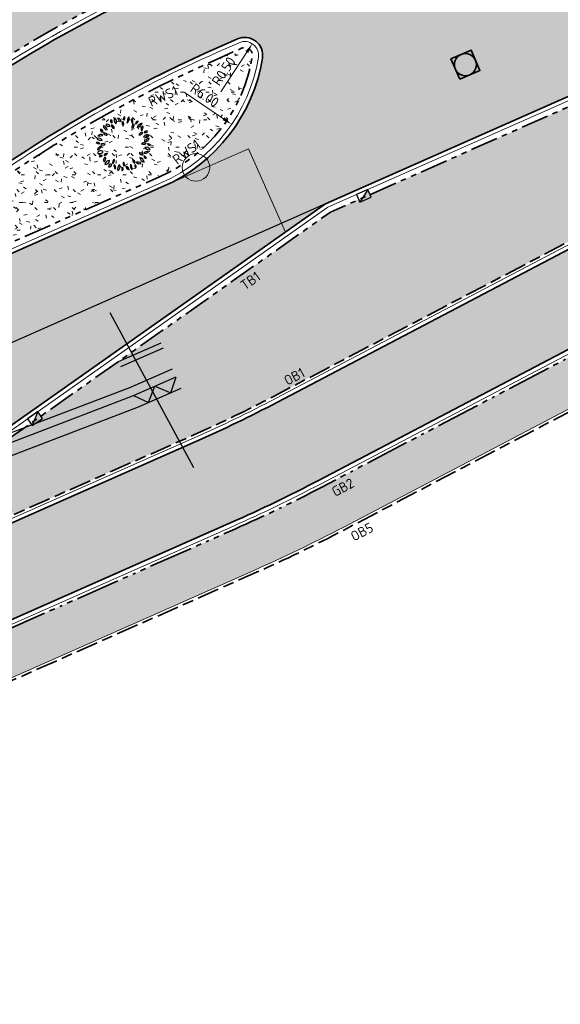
# Model space of a CAD drawing. Header units: metres. Extents: x 196651 to 397723, y 354703 to 710691.
# Tile 115 of 256: x 197791 to 197811, y 356087 to 356123. Entities that reach past the tile are written whole.
import ezdxf
from ezdxf.enums import TextEntityAlignment as Align

# ---------------------------------------------------------------- set-up
doc = ezdxf.new("R2010")
doc.units = ezdxf.units.M
doc.header["$MEASUREMENT"] = 0
for name, pattern in [('VH-OPSLUITBAND_100X200', [16, 8, -2, 4, -2]), ('VH-RIJWIELPADBAND_410X225', [28, 16, -2, 2, -2, 0, -2, 2, -2]), ('VH-RWSBAND_110X220', [24, 10, -2, 2, -2, 2, -2, 2, -2]), ('VH-TROTTOIRBAND_180-200', [20, 10, -2, 2, -2, 2, -2])]:
    doc.linetypes.add(name, pattern=pattern)
doc.layers.add('$0$X-XX-HULPLIJNEN', color=4, linetype='Continuous', lineweight=18, plot=False)
doc.layers.add('X-XX-AL-HULPLIJNEN', color=4, linetype='Continuous', lineweight=25, plot=False)
doc.layers.add('N-WE-GR-BOOM', color=96, linetype='Continuous')
doc.layers.add('N-WE-RI-HWA_KOLK_TROTTOIR-S', color=150, linetype='Continuous')
for name, color, linetype, lineweight in [('N-WE-GR-GRAS_BERM-A', 86, 'Continuous', 5), ('N-WE-RI-PUT_OPHOOGTEBRENGEN-G', 7, 'Continuous', 35), ('N-WE-VH-GOOT_TEGEL-G', 170, 'Continuous', 35), ('N-WE-VH-KANTOPSLUITING_OPSLUITBAND_100X200-G', 5, 'VH-OPSLUITBAND_100X200', 35), ('N-WE-VH-KANTOPSLUITING_RIJWIELPADBAND_410X250-G', 5, 'VH-RIJWIELPADBAND_410X225', 35), ('N-WE-VH-KANTOPSLUITING_TEKST-T', 7, 'VH-OPSLUITBAND_100X200', 35), ('N-WE-VH-KANTOPSLUITING_TROTTOIRBAND_180 200-G', 6, 'VH-TROTTOIRBAND_180-200', 35), ('N-WE-VH-KANTOPSLUITING_TROTTOIRBAND_RWS_110 220-G', 6, 'VH-RWSBAND_110X220', 35), ('N-WE-VH-KANTVERHARDING-G', 1, 'Continuous', 5), ('N-WE-VH-VERHARDING_ASFALT_DEKLAAG-G_ZWART', 252, 'Continuous', 5), ('N-WE-VH-VERHARDING_BETON-A-200', 253, 'Continuous', 5), ('N-WE-VH-VERHARDING_TEGEL-500X500X60-A', 252, 'Continuous', 5), ('N-WE-VH-VERHARDING_TEGEL-A', 252, 'Continuous', 5), ('X-XX-AL-AANPIJLING-M', 7, 'Continuous', 18)]:
    doc.layers.add(name, color=color, linetype=linetype, lineweight=lineweight)
doc.layers.add('N-WE-VH-VERHARDING_ASFALT_DEKLAAG-G_ROOD', color=7, linetype='Continuous', lineweight=5, true_color=0xbf4040)
doc.styles.add('ATT', font='romans.shx')
doc.styles.add('NLCS-ISO', font='NLCS-ISO.ttf')
doc.styles.add('NLCS-ISO-M200-T18', font='NLCS-ISO.ttf')
doc.dimstyles.new('NLCS-M200-T18-PIJL', dxfattribs={"dimscale": 0.2, "dimtxt": 1.799999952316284, "dimasz": 1.8, "dimexe": 2, "dimexo": 2, "dimgap": 0.7, "dimtad": 1, "dimzin": 0, "dimdsep": 46, "dimtxsty": 'NLCS-ISO-M200-T18', "dimcen": 0, "dimdle": 2, "dimse1": 1, "dimse2": 1, "dimclrd": 256, "dimclre": 256, "dimclrt": 256, "dimadec": 1, "dimazin": 0, "dimtfac": 1, "dimtofl": 0, "dimtmove": 1, "dimatfit": 0, "dimfxl": 2, "dimfxlon": 1, "dimtfillclr": 254, "dimtolj": 1, "dimtzin": 0, "dimlwd": 18, "dimlwe": 18, "dimarcsym": 0})
pattern_1 = [(0, (0, 0), (1, 1), [0.12, -0.8]), (45, (0.4, 0.2), (-0.1131370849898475, 1.866761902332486), [0.12, -0.8]), (29.99999999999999, (0.08, 0.12), (0.2274613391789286, 1.286025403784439), [0.12, -0.8]), (15, (0.32, 0.48), (0.3856270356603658, 0.7244941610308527), [0.12, -0.8]), (135, (0.16, 2), (-0.02828427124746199, -0.6505382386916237), [0.12, -0.8]), (150, (1.2, 0.4), (0.2156921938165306, -0.5864101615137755), [0.12, -0.8]), (165, (0.24, 0.04), (0.1434520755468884, -0.7010146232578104), [0.12, -0.8]), (85, (0.4, 0.4), (-0.872677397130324, 1.040016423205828), [0.12, -0.8]), (99.99999999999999, (0, 0), (-1.112117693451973, 0.7787131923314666), [0.12, -0.7999999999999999])]

# ---------------------------------------------------------------- blocks, each defined once
blk = doc.blocks.new('*D1755')
at = {"layer": 'Defpoints', "color": 0, "ltscale": 0.2, "transparency": 16777216}
for p in [(197794.1018653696, 356122.2113215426), (197799.0605244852, 356118.8332007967)]:
    blk.add_point(p, dxfattribs=at)
at = {"layer": 'X-XX-AL-AANPIJLING-M', "linetype": 'Continuous', "lineweight": 18, "ltscale": 0.2, "transparency": 16777216}
blk.add_line((197797.341522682, 356120.0042826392), (197798.7630049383, 356119.0358880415), dxfattribs=at)
at = {"layer": 'X-XX-AL-AANPIJLING-M', "ltscale": 0.2, "transparency": 16777216}
blk.add_solid([(197798.7967861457, 356119.0854746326), (197798.7292237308, 356118.9863014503), (197799.0605244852, 356118.8332007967)], dxfattribs=at)
at = {"layer": 'X-XX-AL-AANPIJLING-M', "ltscale": 0.2, "transparency": 16777216, "insert": (197798.0836704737, 356119.8858907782), "char_height": 0.3599999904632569, "attachment_point": 5, "rotation": 325.73508213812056, "style": 'NLCS-ISO-M200-T18'}
blk.add_mtext('\\A1;R6.00', dxfattribs=at)
blk = doc.blocks.new('TEKST TB')
at = {"style": 'NLCS-ISO'}
blk.add_attdef('TEKST_TROTTOIRBANDEN', text='', height=0.36, rotation=0.340705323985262, dxfattribs=at).set_placement((0, 0), align=Align.BOTTOM_CENTER)
blk = doc.blocks.new('N-SRI-HWA-KOLK_TROTTOIR-SO')
blk.add_hatch(color=256).paths.add_polyline_path([(1.125000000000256, 0.7499999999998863), (-1.124999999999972, 0.7499999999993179), (-1.124999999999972, -0.7499999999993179)])
blk.add_line((-1.124999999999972, -0.7499999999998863), (1.124999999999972, 0.7499999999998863))
at = {"flags": 128}
blk.add_lwpolyline([(-1.124999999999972, -0.7499999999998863), (1.124999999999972, -0.7499999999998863), (1.124999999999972, 0.7499999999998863), (-1.124999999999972, 0.7499999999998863)], close=True, dxfattribs=at)
blk = doc.blocks.new('OP HOOGTE BRENGEN PUT')
at = {"layer": 'N-WE-RI-PUT_OPHOOGTEBRENGEN-G', "flags": 128}
blk.add_lwpolyline([(-0.4000000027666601, -0.3999999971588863), (-0.4000000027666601, 0.400000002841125), (0.3999999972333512, 0.400000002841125), (0.3999999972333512, -0.3999999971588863)], close=True, dxfattribs=at)
at = {"layer": 'N-WE-RI-PUT_OPHOOGTEBRENGEN-G'}
blk.add_circle((0, 0), 0.4, dxfattribs=at)
blk = doc.blocks.new('12PPLT06')
at = {"color": 0, "linetype": 'ByBlock'}
for centre, radius, start, end in [((-0.2982741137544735, 0.2994408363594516), 0.05821033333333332, 25.453651, 116.685197), ((-0.1922265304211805, 0.4144898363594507), 0.04510308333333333, 146.815069, 244.019343), ((-0.2497319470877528, 0.3986316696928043), 0.04510308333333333, 326.815069, 64.019343), ((-0.0861073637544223, 0.4282650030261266), 0.08348141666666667, 149.473723, 231.758585), ((-0.209690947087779, 0.4051008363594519), 0.08348141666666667, 329.473723, 51.758585), ((-0.02870544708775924, 0.4858358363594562), 0.08172058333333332, 192.305955, 259.684897), ((-0.1231813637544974, 0.388018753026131), 0.08172058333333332, 12.305955, 79.68489699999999), ((0.04061563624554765, 0.3678615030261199), 0.06638033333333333, 145.524785, 220.832734), ((-0.06433119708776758, 0.3620330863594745), 0.06638033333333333, 325.524785, 40.83273399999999), ((0.05000580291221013, 0.4504235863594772), 0.05243733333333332, 125.409332, 202.710088), ((-0.02874894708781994, 0.4729173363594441), 0.05243733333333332, 305.409332, 22.710088), ((0.1770898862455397, 0.4065607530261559), 0.1137750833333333, 133.811686, 194.307734), ((-0.01192153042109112, 0.4605457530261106), 0.1137750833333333, 313.811686, 14.307734), ((0.2574144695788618, 0.4291249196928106), 0.1143496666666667, 163.464229, 212.790564), ((0.2042821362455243, 0.3047935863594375), 0.05733175, 103.891386, 198.903947), ((0.05166538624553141, 0.3997421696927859), 0.1143496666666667, 343.464229, 32.790564), ((0.1362783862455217, 0.3418740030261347), 0.05733175, 283.891386, 18.903947), ((0.1966333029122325, 0.4278707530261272), 0.0671975, 284.100357, 348.465016), ((0.2788443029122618, 0.3492606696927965), 0.0671975, 104.100357, 168.465016), ((0.3554936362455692, 0.2580414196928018), 0.1178019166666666, 100.300505, 160.447649), ((0.2234203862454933, 0.4133692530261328), 0.1178019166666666, 280.300505, 340.447649), ((-0.3812560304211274, 0.2554981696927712), 0.03687258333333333, 163.493346, 274.469734), ((-0.4137354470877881, 0.2292142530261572), 0.03687258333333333, 343.493346, 94.469734), ((-0.3790860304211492, 0.2477432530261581), 0.081791, 3.318929, 83.19036499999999), ((-0.2877341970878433, 0.3336924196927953), 0.081791, 183.318929, 263.190365), ((-0.3534903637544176, 0.1337669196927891), 0.06314383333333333, 22.572306, 98.33354299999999), ((-0.3043353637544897, 0.2204817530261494), 0.06314383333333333, 202.572306, 278.3335430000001), ((-0.2718556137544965, 0.3764686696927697), 0.05821033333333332, 205.453651, 296.6851970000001), ((-0.1618326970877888, 0.3338885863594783), 0.05570899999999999, 168.806602, 257.639098), ((-0.2284075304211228, 0.2902852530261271), 0.05570899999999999, 348.806602, 77.639098), ((0.3410773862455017, 0.143559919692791), 0.06633966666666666, 86.02821899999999, 161.369762), ((0.2828089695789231, 0.230933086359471), 0.06633966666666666, 266.028219, 341.369762), ((0.3801633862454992, 0.2704886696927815), 0.06404974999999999, 122.581735, 207.179988), ((0.2886953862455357, 0.2952014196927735), 0.06404974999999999, 302.581735, 27.17998800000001), ((0.4133008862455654, 0.1913606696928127), 0.04460749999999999, 59.98145400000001, 155.66759), ((0.3949721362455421, 0.248364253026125), 0.04460749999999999, 239.981454, 335.66759), ((-0.4752231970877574, -0.03667174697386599), 0.06300191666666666, 44.25764999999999, 108.592661), ((-0.450188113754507, 0.06701016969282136), 0.06300191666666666, 224.25765, 288.592661), ((-0.4559597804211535, 0.02465575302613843), 0.07996766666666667, 30.948236, 110.578394), ((-0.415484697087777, 0.1406452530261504), 0.07996766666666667, 210.948236, 290.578394), ((-0.4032495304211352, 0.08753425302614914), 0.08471958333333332, 69.720138, 135.64891), ((-0.4344656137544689, 0.226225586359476), 0.08471958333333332, 249.720138, 315.64891), ((-0.3678316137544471, -0.06481383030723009), 0.06992266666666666, 60.509485, 129.29199), ((0.3660280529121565, -0.0461168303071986), 0.06502333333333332, 58.874764, 131.213524), ((0.3567975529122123, 0.05846016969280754), 0.06502333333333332, 238.874764, 311.213524), ((0.3983755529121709, 0.2140967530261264), 0.09187275, 244.7352629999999, 320.578115), ((0.4301350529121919, 0.07267058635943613), 0.09187275, 64.735263, 140.578115), ((0.4628914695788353, 0.03809850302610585), 0.06592175, 90.25287399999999, 173.522083), ((0.3970997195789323, 0.1114569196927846), 0.06592175, 270.252874, 353.5220830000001), ((-0.3856936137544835, -0.1306236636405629), 0.09234183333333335, 100.876159, 165.447913), ((-0.4924966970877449, -0.01673874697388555), 0.09234183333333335, 280.876159, 345.447913), ((-0.411169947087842, -0.1962779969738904), 0.07279833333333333, 54.97446299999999, 151.379225), ((-0.4332910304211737, -0.1017925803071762), 0.07279833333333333, 234.974463, 331.379225), ((-0.3776902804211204, 0.05016466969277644), 0.06992266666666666, 240.509485, 309.29199), ((-0.2960180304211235, -0.2328259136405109), 0.06249758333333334, 87.172434, 157.236469), ((-0.3505646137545, -0.1462222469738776), 0.06249758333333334, 267.172434, 337.236469), ((0.2959620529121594, -0.2261938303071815), 0.06442966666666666, 28.807165, 103.91988), ((0.336918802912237, -0.1326099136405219), 0.06442966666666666, 208.807165, 283.91988), ((0.4250529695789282, -0.2125242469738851), 0.07530733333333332, 71.371166, 141.75354), ((0.3899658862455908, -0.09454383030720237), 0.07530733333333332, 251.371166, 321.75354), ((0.4073073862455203, -0.1426145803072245), 0.08137058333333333, 29.195197, 106.718901), ((0.454932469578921, -0.02499216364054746), 0.08137058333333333, 209.195197, 286.718901), ((0.4502331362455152, -0.04529299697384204), 0.04464991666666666, 28.19813599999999, 112.191787), ((0.4727193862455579, 0.01714758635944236), 0.04464991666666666, 208.198136, 292.191787), ((-0.3988381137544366, -0.2663327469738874), 0.05835274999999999, 71.81924599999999, 140.08176), ((-0.425385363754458, -0.1734484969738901), 0.05835274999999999, 251.819246, 320.08176), ((-0.300776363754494, -0.2997434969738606), 0.06498733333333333, 113.475292, 203.45596), ((-0.3862814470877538, -0.2660029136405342), 0.06498733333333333, 293.475292, 23.45596), ((-0.3404386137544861, -0.286296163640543), 0.08883749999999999, 271.632764, 352.026789), ((-0.2499286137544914, -0.3874203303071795), 0.08883749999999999, 91.63276400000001, 172.026789), ((-0.1213639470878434, -0.3477423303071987), 0.07992766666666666, 122.887314, 186.725334), ((-0.244141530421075, -0.289984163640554), 0.07992766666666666, 302.887314, 6.725333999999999), ((0.05309013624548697, -0.3604013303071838), 0.06279416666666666, 148.787661, 221.5977109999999), ((-0.04757369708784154, -0.3695494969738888), 0.06279416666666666, 328.787661, 41.597711), ((0.2217668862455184, -0.2893535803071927), 0.05859191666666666, 173.649981, 254.6514450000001), ((0.1480257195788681, -0.3393753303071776), 0.05859191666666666, 353.649981, 74.65144500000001), ((0.2580326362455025, -0.405242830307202), 0.08059875, 38.69621400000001, 106.241545), ((0.2983952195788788, -0.2774710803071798), 0.08059875, 218.696214, 286.241545), ((0.3923588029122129, -0.2358448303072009), 0.0967875, 186.548686, 256.891132), ((0.2742512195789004, -0.3411484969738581), 0.0967875, 6.548686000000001, 76.891132), ((0.410380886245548, -0.2204391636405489), 0.04222583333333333, 179.255722, 267.628659), ((0.3664114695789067, -0.2620803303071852), 0.04222583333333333, 359.255722, 87.628659), ((-0.2305322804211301, -0.4082693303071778), 0.04104691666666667, 76.54190600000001, 193.477426), ((-0.2608957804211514, -0.3779159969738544), 0.04104691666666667, 256.541906, 13.477426), ((-0.09836994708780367, -0.3976454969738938), 0.07587533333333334, 159.116987, 230.360624), ((-0.2176659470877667, -0.4290285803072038), 0.07587533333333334, 339.116987, 50.360624), ((-0.01992978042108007, -0.4540436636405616), 0.09055483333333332, 122.116989, 201.727527), ((-0.152194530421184, -0.4108697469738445), 0.09055483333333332, 302.116989, 21.727527), ((0.0214697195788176, -0.4669088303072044), 0.05212266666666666, 129.747505, 206.070901), ((-0.05867703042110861, -0.4497403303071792), 0.05212266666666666, 309.747505, 26.070901), ((0.1123076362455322, -0.397803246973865), 0.07050225, 185.31956, 260.418968), ((0.03037446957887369, -0.4738584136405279), 0.07050225, 5.31956, 80.41896799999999), ((0.2468061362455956, -0.3953419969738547), 0.1233375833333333, 165.20711, 218.321749), ((0.0307931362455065, -0.4403295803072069), 0.1233375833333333, 345.20711, 38.321749), ((0.2555320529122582, -0.3939920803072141), 0.05361883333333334, 156.775419, 231.2879720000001), ((0.1727245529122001, -0.4146869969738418), 0.05361883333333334, 336.775419, 51.287972)]:
    blk.add_arc(centre, radius, start, end, dxfattribs=at)
at = {"color": 0, "linetype": 'ByBlock', "style": 'ATT'}
for tag, p, flags in [('ITEM', (-0.9110891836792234, -3.045691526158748), 3), ('ROOM_NUMBER', (-0.9110891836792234, -4.379024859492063), 1)]:
    blk.add_attdef(tag, p, '', height=1, dxfattribs=dict(at, flags=flags))
blk = doc.blocks.new('*D1754')
at = {"layer": 'Defpoints', "color": 0, "transparency": 16777216}
for p in [(197799.8067602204, 356121.7510318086), (197799.531392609, 356121.3336918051)]:
    blk.add_point(p, dxfattribs=at)
at = {"layer": 'X-XX-AL-AANPIJLING-M', "linetype": 'Continuous', "lineweight": 18, "transparency": 16777216}
blk.add_line((197798.6612309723, 356120.0148974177), (197799.6084955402, 356121.450547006), dxfattribs=at)
at = {"layer": 'X-XX-AL-AANPIJLING-M', "transparency": 16777216}
blk.add_solid([(197799.5584147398, 356121.4835911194), (197799.6585763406, 356121.4175028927), (197799.8067602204, 356121.7510318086)], dxfattribs=at)
at = {"layer": 'X-XX-AL-AANPIJLING-M', "transparency": 16777216, "insert": (197798.7686333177, 356120.7587150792), "char_height": 0.3599999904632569, "attachment_point": 5, "rotation": 56.582533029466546, "style": 'NLCS-ISO-M200-T18'}
blk.add_mtext('\\A1;R0.50', dxfattribs=at)

msp = doc.modelspace()

# ---------------------------------------------------------------- hatches: boundary and pattern name
at = {"layer": 'N-WE-GR-GRAS_BERM-A'}
h = msp.add_hatch(dxfattribs=at)
h.set_pattern_fill('AGR-GRAS_01', color=256, scale=0.04, pattern_type=2)
h.set_pattern_definition(pattern_1)
edge = h.paths.add_edge_path()
edge.add_line((197796.7867078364, 356126.9798025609), (197796.3839330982, 356127.8898365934))
edge.add_line((197796.3839330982, 356127.8898365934), (197796.1051509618, 356127.7640552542))
edge.add_arc((197803.3638911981, 356111.6757616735), 17.65000000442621, 114.2840150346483, 127.7039180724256)
edge.add_arc((197778.9006453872, 356143.3230301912), 22.34999999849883, 293.6748185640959, 307.70391807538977, ccw=False)
edge.add_line((197787.8751829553, 356122.8540249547), (197772.1518335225, 356115.960197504))
edge.add_line((197772.1518335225, 356115.960197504), (197760.2653654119, 356110.7486323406))
edge.add_line((197760.2653654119, 356110.7486323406), (197749.5600917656, 356106.0549562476))
edge.add_line((197749.5600917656, 356106.0549562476), (197737.8590042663, 356100.9607412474))
edge.add_arc((197748.1576739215, 356077.3053527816), 25.80000000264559, 113.5265040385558, 118.4513057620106)
edge.add_line((197735.8662519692, 356099.989288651), (197735.9141821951, 356099.9026543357))
edge.add_line((197735.9141821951, 356099.9026543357), (197735.0391689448, 356099.4185553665))
edge.add_arc((197735.1843986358, 356099.1560513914), 0.3000000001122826, 118.9534562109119, 203.8738482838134)
edge.add_line((197734.9100670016, 356099.0346341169), (197735.653495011, 356097.354924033))
edge.add_line((197735.653495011, 356097.354924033), (197736.9450981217, 356097.9207238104))
edge.add_arc((197756.9700490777, 356048.3636472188), 53.45000001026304, 105.3857843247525, 112.0025765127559, ccw=False)
edge.add_line((197742.7888603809, 356099.8980666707), (197753.8018693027, 356102.928615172))
edge.add_arc((197741.4513672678, 356147.8103219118), 46.55000000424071, 285.3857843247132, 293.8738483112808)
edge.add_line((197760.2912810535, 356105.2431966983), (197776.7323219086, 356112.5198871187))
edge.add_arc((197757.8924081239, 356155.0870123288), 46.55000000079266, 293.873848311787, 305.2692722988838)
edge.add_line((197784.7713020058, 356117.0813869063), (197787.9890729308, 356119.3571058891))
edge.add_arc((197818.8521637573, 356075.717993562), 53.45000000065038, 114.8229858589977, 125.2692722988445, ccw=False)
edge.add_line((197796.4129862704, 356124.2297015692), (197795.792770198, 356125.6041591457))
edge.add_line((197795.792770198, 356125.6041591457), (197796.7867078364, 356126.9798025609))
h = msp.add_hatch(dxfattribs=at)
h.set_pattern_fill('AGR-GRAS_01', color=256, scale=0.04, pattern_type=2)
h.set_pattern_definition(pattern_1)
h.paths.add_polyline_path([(197799.8078049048, 356121.2890124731, 0.5952667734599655), (197799.4180698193, 356121.5897346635), (197798.6373224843, 356121.244181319, 0.04976293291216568), (197790.04053561, 356116.3661693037), (197786.822764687, 356114.0904503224, -0.0009386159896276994), (197786.6686202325, 356113.9818675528), (197787.1798204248, 356112.8268557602), (197796.4411715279, 356116.9258653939, 0.2537088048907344)])
h = msp.add_hatch(dxfattribs=at)
h.set_pattern_fill('AGR-GRAS_01', color=256, scale=0.04, pattern_type=2)
h.set_pattern_definition(pattern_1)
h.paths.add_polyline_path([(197815.8979628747, 356119.0218059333), (197814.9722677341, 356121.1133325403), (197814.1484383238, 356120.7509662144), (197814.1493655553, 356120.7488712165), (197802.6343781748, 356115.6524178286), (197790.1824747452, 356106.8738440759), (197791.1502061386, 356104.6873402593), (197797.664884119, 356107.5706914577, 0.01667887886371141), (197800.5974263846, 356108.9873863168), (197815.0436119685, 356116.5705204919, 0.3948071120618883)])
at = {"layer": 'N-WE-VH-VERHARDING_ASFALT_DEKLAAG-G_ROOD'}
h = msp.add_hatch(color=256, dxfattribs=at)
edge = h.paths.add_edge_path()
edge.add_line((197866.6876913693, 356125.1090431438), (197865.9574476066, 356128.2592517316))
edge.add_line((197865.9574476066, 356128.2592517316), (197864.5365875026, 356128.2197829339))
edge.add_arc((197863.977074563, 356148.3620131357), 20.14999980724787, 269.7002157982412, 271.59115887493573, ccw=False)
edge.add_line((197863.8716457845, 356128.2122891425), (197856.0275605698, 356128.2533315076))
edge.add_arc((197855.7019123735, 356108.4060029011), 19.84999998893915, 89.05999474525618, 98.96408463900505)
edge.add_arc((197874.0990260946, 355991.7780855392), 137.9199999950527, 98.96408464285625, 112.0829259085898)
edge.add_arc((197821.4399698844, 356121.5726489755), 2.149999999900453, 203.7056720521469, 292.0829259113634, ccw=False)
edge.add_line((197819.4713808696, 356120.7082663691), (197818.5164429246, 356122.8830907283))
edge.add_arc((197874.3392932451, 355991.5005495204), 142.7500008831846, 113.020050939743, 113.8738483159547)
edge.add_line((197816.5649063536, 356122.0366861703), (197815.1200253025, 356121.3971918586))
edge.add_line((197815.1200253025, 356121.3971918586), (197816.1265725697, 356119.1229869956))
edge.add_arc((197814.1605291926, 356118.2528298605), 2.150000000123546, -62.30398861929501, 23.87384831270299, ccw=False)
edge.add_line((197815.1598070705, 356116.3491639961), (197805.3096389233, 356111.1785847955))
edge.add_line((197805.3096389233, 356111.1785847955), (197806.6159174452, 356108.2502007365))
edge.add_line((197806.6159174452, 356108.2502007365), (197817.1596978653, 356113.7848729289))
edge.add_arc((197839.3390189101, 356071.532345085), 47.71999990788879, 113.54944430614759, 117.69601138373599, ccw=False)
edge.add_arc((197874.0990260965, 355991.7780855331), 134.7200000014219, 100.14312888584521, 113.54944431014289, ccw=False)
edge.add_arc((197850.9285291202, 356121.2917642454), 3.149999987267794, 71.43961258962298, 100.14312883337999, ccw=False)
edge.add_line((197851.9311866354, 356124.2779286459), (197859.7840679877, 356124.8066933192))
edge.add_arc((197860.9439181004, 356121.8779994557), 3.150000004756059, 93.68950359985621, 111.60504281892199, ccw=False)
edge.add_line((197860.7412171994, 356125.0214708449), (197862.881192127, 356125.0146830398))
edge.add_arc((197862.9552558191, 356148.3645655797), 23.35000000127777, 269.8182636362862, 271.5875314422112)
edge.add_line((197863.6021466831, 356125.0235280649), (197866.6876913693, 356125.1090431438))
h = msp.add_hatch(color=256, dxfattribs=at)
edge = h.paths.add_edge_path()
edge.add_arc((197839.2734591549, 355805.2233633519), 297.4181105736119, 117.6652024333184, 118.1968959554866)
edge.add_line((197698.7425040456, 356067.3465846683), (197700.1708028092, 356064.4814347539))
edge.add_arc((197839.273460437, 355805.2233609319), 294.218113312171, 117.66442952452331, 118.21539437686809, ccw=False)
edge.add_arc((197736.1291507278, 356001.9745633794), 72.06999998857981, 109.39313861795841, 117.6620466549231, ccw=False)
edge.add_line((197712.1984387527, 356069.9554866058), (197744.2675546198, 356081.2444888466))
edge.add_arc((197726.9080756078, 356130.5582485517), 52.28000007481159, 289.3931390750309, 291.6007860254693)
edge.add_line((197746.1542940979, 356081.949797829), (197765.5577685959, 356089.6324847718))
edge.add_arc((197746.3115501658, 356138.2409353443), 52.27999991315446, 291.6007860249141, 293.8738483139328)
edge.add_line((197767.4705338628, 356090.4340760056), (197799.0611827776, 356104.4158776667))
edge.add_arc((197777.9021990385, 356152.2227371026), 52.28000001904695, 293.8738483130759, 297.6960113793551)
edge.add_line((197802.2009187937, 356105.9326666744), (197806.6159174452, 356108.2502007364))
edge.add_line((197806.6159174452, 356108.2502007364), (197805.3096389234, 356111.1785847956))
edge.add_line((197805.3096389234, 356111.1785847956), (197800.7136214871, 356108.7660298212))
edge.add_arc((197777.902199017, 356152.2227371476), 49.0800000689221, 293.87384831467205, 297.6960113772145, ccw=False)
edge.add_line((197797.7660651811, 356107.3420817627), (197766.1754162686, 356093.3602801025))
edge.add_arc((197746.3115501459, 356138.240935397), 49.0799999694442, 291.60078602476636, 293.8738483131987, ccw=False)
edge.add_line((197764.379729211, 356092.607753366), (197744.9762547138, 356084.9250664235))
edge.add_arc((197726.9080756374, 356130.558248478), 49.0799999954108, 289.39313907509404, 291.60078602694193, ccw=False)
edge.add_line((197743.2050004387, 356084.2629286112), (197740.0859243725, 356083.1649483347))
edge.add_arc((197739.7040689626, 356084.249700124), 1.149999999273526, 259.801293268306, 289.39313908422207, ccw=False)
edge.add_line((197739.5004470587, 356083.1178705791), (197734.5564197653, 356081.3774691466))
edge.add_arc((197733.1481018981, 356083.0020124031), 2.15000000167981, 289.3931390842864, 310.9220434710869, ccw=False)
edge.add_line((197733.8620054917, 356080.9739981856), (197711.1358845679, 356072.973926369))
edge.add_arc((197736.1291512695, 356001.9745635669), 75.26999999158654, 109.3931390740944, 117.6652024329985)
at = {"layer": 'N-WE-VH-VERHARDING_ASFALT_DEKLAAG-G_ZWART'}
h = msp.add_hatch(color=256, dxfattribs=at)
edge = h.paths.add_edge_path()
edge.add_line((197796.5909195, 356116.5875230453), (197799.6664115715, 356117.9487144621))
edge.add_line((197799.6664115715, 356117.9487144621), (197801.0024187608, 356114.9301239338))
edge.add_line((197801.0024187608, 356114.9301239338), (197801.8359126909, 356115.5177359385))
edge.add_line((197801.8359126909, 356115.5177359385), (197802.4610331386, 356115.9584449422))
edge.add_line((197802.4610331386, 356115.9584449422), (197814.9221508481, 356121.4736490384))
edge.add_line((197814.9221508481, 356121.4736490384), (197813.7277838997, 356124.1722159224))
edge.add_arc((197812.276875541, 356128.0603214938), 4.149999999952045, 221.1364156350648, 290.4638586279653, ccw=False)
edge.add_arc((197809.640866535, 356125.7578322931), 0.6500000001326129, 113.8738483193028, 221.1364156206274, ccw=False)
edge.add_line((197809.3777957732, 356126.3522175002), (197812.2084394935, 356127.6050407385))
edge.add_line((197812.2084394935, 356127.6050407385), (197811.0090005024, 356130.315067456))
edge.add_line((197811.0090005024, 356130.315067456), (197797.3613061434, 356124.2746927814))
edge.add_arc((197818.852163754, 356075.7179935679), 53.0999999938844, 113.8738483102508, 125.2692723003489)
edge.add_line((197788.1911698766, 356119.0713493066), (197784.9733989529, 356116.7956303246))
edge.add_arc((197757.8924081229, 356155.0870123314), 46.90000000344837, 293.8738483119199, 305.26927229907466, ccw=False)
edge.add_line((197776.8739753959, 356112.1998335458), (197760.4329345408, 356104.9231431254))
edge.add_arc((197741.4513672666, 356147.8103219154), 46.90000000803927, 285.3857843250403, 293.87384831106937, ccw=False)
edge.add_line((197753.8947302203, 356102.5911587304), (197742.8817212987, 356099.5606102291))
edge.add_arc((197756.9700490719, 356048.3636472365), 53.0999999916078, 105.3857843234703, 111.9971349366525)
edge.add_line((197737.0809008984, 356097.5981045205), (197730.2095842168, 356094.5880549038))
edge.add_line((197730.2095842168, 356094.5880549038), (197709.0947946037, 356085.2427957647))
edge.add_arc((197831.4226989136, 355808.8536743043), 302.2500002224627, 113.8738483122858, 117.0088520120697)
edge.add_line((197694.1624648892, 356078.1391933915), (197693.5329100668, 356077.8173693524))
edge.add_line((197693.5329100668, 356077.8173693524), (197694.8470275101, 356075.177266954))
edge.add_arc((197831.4205735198, 355808.8538610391), 299.300000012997, 113.8738483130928, 117.149245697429, ccw=False)
edge.add_line((197710.2866058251, 356082.5453879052), (197736.8099896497, 356094.2844532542))
edge.add_arc((197757.1071382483, 356048.4248343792), 50.1505621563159, 105.3857843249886, 113.87384831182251, ccw=False)
edge.add_line((197743.8013461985, 356096.7780636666), (197754.6097469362, 356099.7523082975))
edge.add_arc((197741.3836991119, 356147.8157471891), 49.84999999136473, 285.3857843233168, 293.8738483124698)
edge.add_line((197761.5592029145, 356102.2309740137), (197778.0002437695, 356109.5076644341))
edge.add_arc((197757.8247399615, 356155.0924376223), 49.85000000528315, 293.8738483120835, 305.2692723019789)
edge.add_line((197786.6091193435, 356114.3925358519), (197789.8268902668, 356116.6682548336))
edge.add_arc((197818.7844955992, 356075.7234188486), 50.15000000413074, 113.87384831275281, 125.2692722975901, ccw=False)
edge.add_line((197798.4875745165, 356121.5825236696), (197799.2683218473, 356121.9280770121))
edge.add_arc((197799.5313926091, 356121.3336918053), 0.64999999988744, -9.181882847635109, 113.87384831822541, ccw=False)
edge.add_arc((197794.1018653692, 356122.2113215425), 6.150000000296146, 293.87384831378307, 350.8181171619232, ccw=False)
edge = h.paths.add_edge_path()
edge.add_line((197745.8130305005, 356093.5667988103), (197745.6106683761, 356094.0240182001))
edge.add_line((197745.6106683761, 356094.0240182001), (197711.8245579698, 356079.0705205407))
edge.add_arc((197831.4205735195, 355808.8538610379), 295.500000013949, 113.8738483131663, 117.1580845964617)
edge.add_line((197696.5404431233, 356071.7751428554), (197697.8555769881, 356069.1329984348))
edge.add_arc((197831.4226988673, 355808.8536744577), 292.5500000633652, 113.8738483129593, 117.16546108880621, ccw=False)
edge.add_line((197713.0206198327, 356076.3727396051), (197745.0209239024, 356090.535851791))
edge.add_line((197745.0209239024, 356090.535851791), (197744.9724031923, 356090.6454800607))
edge.add_line((197744.9724031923, 356090.6454800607), (197744.8185617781, 356090.9930711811))
edge.add_line((197744.8185617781, 356090.9930711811), (197745.8130305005, 356093.5667988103))
at = {"layer": 'N-WE-VH-VERHARDING_BETON-A-200'}
for points in [[(197744.8185617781, 356090.9930711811), (197745.0209239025, 356090.5358517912), (197800.8607652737, 356115.2501775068), (197799.6664115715, 356117.9487144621), (197796.5909195, 356116.5875230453), (197746.4154788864, 356094.3802217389), (197745.6106683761, 356094.0240182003), (197745.8130305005, 356093.5667988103)], [(197801.0024187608, 356114.9301239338), (197800.8607652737, 356115.2501775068), (197745.0209239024, 356090.535851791), (197747.7541939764, 356091.3555129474), (197768.0015965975, 356097.4273642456), (197789.9629197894, 356107.1472932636)]]:
    msp.add_hatch(color=256, dxfattribs=at).paths.add_polyline_path(points)
at = {"layer": 'N-WE-VH-VERHARDING_TEGEL-500X500X60-A'}
h = msp.add_hatch(dxfattribs=at)
h.set_pattern_fill('AVH-TEGEL_400X400_BLOK', color=256, scale=3, angle=24, style=0, pattern_type=2)
h.set_pattern_definition([(24, (0, 0), (-0.4880839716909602, 1.096254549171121), []), (114, (0, 0), (-1.096254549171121, -0.4880839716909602), [])])
edge = h.paths.add_edge_path()
edge.add_line((197797.1990123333, 356130.9673505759), (197795.989798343, 356133.7337369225))
edge.add_line((197795.989798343, 356133.7337369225), (197791.7744086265, 356131.8905307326))
edge.add_line((197791.7744086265, 356131.8905307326), (197734.8442435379, 356107.0064449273))
edge.add_line((197734.8442435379, 356107.0064449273), (197735.31, 356105.952))
edge.add_line((197735.31, 356105.952), (197734.3765961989, 356105.5365811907))
edge.add_line((197734.3765961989, 356105.5365811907), (197735.6552749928, 356102.6604887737))
edge.add_arc((197748.1576738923, 356077.3053528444), 28.26999993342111, 113.52650403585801, 116.24750897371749, ccw=False)
edge.add_line((197736.8730463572, 356103.2254237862), (197748.5712026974, 356108.3183626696))
edge.add_line((197748.5712026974, 356108.3183626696), (197786.8833660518, 356125.1161476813))
edge.add_arc((197778.9006453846, 356143.3230301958), 19.88000000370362, 293.674818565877, 307.7039180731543)
edge.add_arc((197803.3638911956, 356111.6757616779), 20.11999999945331, 114.28401503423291, 127.7039180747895, ccw=False)
edge.add_line((197795.0893385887, 356130.0155048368), (197797.1990123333, 356130.9673505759))
at = {"layer": 'N-WE-VH-VERHARDING_TEGEL-A'}
h = msp.add_hatch(dxfattribs=at)
h.set_pattern_fill('AVH-TEGEL_300X300_HALFST', color=256, scale=2, angle=23, style=0, pattern_type=2)
h.set_pattern_definition([(23, (0, 0), (0.4350835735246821, 0.5105901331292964), [0.6, -0.6]), (113, (0, 0), (-0.5523029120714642, -0.2344386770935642), [])])
edge = h.paths.add_edge_path()
edge.add_line((197744.3572076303, 356080.9898079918), (197712.9871596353, 356069.9468923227))
edge.add_line((197712.9871596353, 356069.9468923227), (197713.5350391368, 356068.3905093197))
edge.add_line((197713.5350391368, 356068.3905093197), (197744.905087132, 356079.4334249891))
edge.add_arc((197726.9080756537, 356130.5582484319), 54.19999994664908, 289.393139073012, 291.6007860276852)
edge.add_line((197746.8611177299, 356080.1646366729), (197766.2645922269, 356087.8473236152))
edge.add_arc((197746.3115501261, 356138.2409354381), 54.20000001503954, 291.6007860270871, 293.8738483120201)
edge.add_line((197768.2476044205, 356088.6783535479), (197799.8382533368, 356102.6601552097))
edge.add_arc((197777.9021990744, 356152.2227370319), 54.19999993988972, 293.8738483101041, 297.696011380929)
edge.add_line((197803.0932971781, 356104.2326487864), (197818.052076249, 356112.0848550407))
edge.add_arc((197839.3390189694, 356071.5323449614), 45.80000004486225, 113.54944431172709, 117.69601137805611, ccw=False)
edge.add_arc((197874.099026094, 355991.7780855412), 132.7999999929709, 101.83154283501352, 113.54944431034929, ccw=False)
edge.add_line((197846.8703896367, 356121.7567043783), (197846.535789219, 356123.372426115))
edge.add_arc((197874.0990260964, 355991.7780855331), 134.4500000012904, 101.8299287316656, 113.5494443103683)
edge.add_arc((197839.3390189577, 356071.5323449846), 47.45000001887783, 113.5494443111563, 117.6960113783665)
edge.add_line((197817.2851885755, 356113.5458079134), (197802.3264095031, 356105.6936016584))
edge.add_arc((197777.9021990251, 356152.222737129), 52.55000004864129, 293.8738483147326, 297.6960113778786, ccw=False)
edge.add_line((197799.1704583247, 356104.1689791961), (197767.5798094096, 356090.1871775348))
edge.add_arc((197746.3115501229, 356138.2409354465), 52.55000002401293, 291.6007860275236, 293.8738483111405, ccw=False)
edge.add_line((197765.6571656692, 356089.3814464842), (197746.2536911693, 356081.6987595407))
edge.add_arc((197726.9080756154, 356130.5582485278), 52.55000004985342, 289.3931390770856, 291.60078602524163, ccw=False)

# ---------------------------------------------------------------- linework, layer by layer
at = {"layer": '$0$X-XX-HULPLIJNEN'}
msp.add_circle((197797.764703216, 356117.2710665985), 0.5, dxfattribs=at)
at = {"layer": 'N-WE-VH-GOOT_TEGEL-G', "flags": 128}
for points in [[(197730.2095842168, 356094.5880549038), (197737.0809008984, 356097.5981045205, -0.02885546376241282), (197742.8817212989, 356099.5606102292), (197753.8947302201, 356102.5911587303, 0.03705310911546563), (197760.4329345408, 356104.9231431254), (197776.8739753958, 356112.1998335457, 0.04976293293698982), (197784.973398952, 356116.7956303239), (197788.1911698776, 356119.0713493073, -0.04976293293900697), (197797.3613061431, 356124.2746927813), (197798.1420534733, 356124.6202461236), (197798.8731416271, 356124.9438206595), (197807.1042278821, 356128.5868422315), (197811.0107086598, 356130.3158234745), (197812.6439153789, 356131.0386694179, -0.003776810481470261), (197814.6767606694, 356131.9224792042), (197820.4685163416, 356134.2232621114, -9.842981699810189e-05), (197820.4787760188, 356134.2275624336), (197834.4785777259, 356141.954480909), (197860.9594140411, 356147.3418961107), (197878.1235257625, 356144.5588312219, -0.009227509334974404)], [(197866.1533364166, 356128.2646931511, 0.3269534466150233), (197857.8188387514, 356133.0875539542), (197856.1657519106, 356132.9093047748, 0.06128720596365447), (197825.0365349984, 356125.6260440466, 0.01212265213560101), (197818.5935215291, 356123.0787361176), (197814.9221508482, 356121.4736490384), (197802.4610331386, 356115.9584449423), (197789.9629197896, 356107.1472932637), (197768.0015965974, 356097.4273642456), (197745.0209239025, 356090.535851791), (197713.0206198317, 356076.3727396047, 0.0597998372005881), (197653.0758249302, 356040.7542891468), (197649.9855954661, 356038.214516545), (197649.0843240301, 356037.4998937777, 0.001353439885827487), (197648.4857849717, 356037.0226646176, 0.01770595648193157), (197632.799694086, 356023.5066607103), (197611.0048032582, 356003.3393815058, -0.211706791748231), (197547.2728054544, 355981.5539173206, -0.211706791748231)], [(197854.4614142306, 356118.7746510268), (197854.0481391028, 356121.728265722, 0.4253912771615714), (197850.3737896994, 356124.3925325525, 0.007367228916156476), (197846.4767226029, 356123.6359133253, 0.05117359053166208), (197820.2729552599, 356115.2780146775, 0.0180947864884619), (197817.1596978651, 356113.7848729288), (197802.2009187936, 356105.9326666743, -0.01667887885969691), (197799.0611827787, 356104.4158776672), (197767.4705338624, 356090.4340760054, -0.009918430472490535), (197765.5577685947, 356089.6324847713), (197746.1542940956, 356081.9497978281, -0.009632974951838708), (197744.2675546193, 356081.2444888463), (197712.1984387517, 356069.9554866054, 0.0361093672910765), (197702.6667452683, 356065.8052167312, 0.01548171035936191), (197686.8031461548, 356056.8522572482, 3.374857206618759e-06), (197686.7995433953, 356056.8500741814, 0.005360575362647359), (197681.4395674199, 356053.523101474, 0.0622923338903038), (197679.7712119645, 356052.1443207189), (197673.2742111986, 356045.2497869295, -0.04018184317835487), (197671.4465367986, 356043.5984534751), (197670.6459779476, 356043.0232401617)], [(197815.1200253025, 356121.3971918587), (197816.1265725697, 356119.1229869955, -0.3948071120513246), (197815.1598070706, 356116.3491639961), (197800.713621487, 356108.7660298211, -0.01667887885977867), (197797.7660651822, 356107.3420817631), (197791.1599433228, 356104.4182581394), (197769.2134126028, 356094.7048761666), (197766.175416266, 356093.3602801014, -0.009918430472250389), (197764.3797292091, 356092.6077533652), (197744.97625471, 356084.925066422, -0.009632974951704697), (197743.2050004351, 356084.2629286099), (197740.0859243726, 356083.1649483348, -0.3914895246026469), (197738.6524643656, 356083.7842672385), (197737.2576062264, 356086.935826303)]]:
    msp.add_lwpolyline(points, format="xyb", dxfattribs=at)
msp.add_lwpolyline([(197736.8101560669, 356094.2845269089), (197710.2866058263, 356082.5453879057, 0.04151751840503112), (197666.7336469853, 356058.7712598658, 0.2030929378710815), (197664.0744683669, 356054.7773554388, 0.6667460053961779), (197665.8488464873, 356053.6114006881, -0.04455025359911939), (197711.824557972, 356079.0705205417), (197732.2533448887, 356088.1121596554), (197796.5909195, 356116.5875230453, 0.2537088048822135), (197800.17306401, 356121.2299719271, 0.5952667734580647), (197799.2683218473, 356121.9280770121), (197798.4875745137, 356121.5825236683, 0.04976293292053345), (197789.8268902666, 356116.6682548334), (197786.6091193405, 356114.3925358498, -0.001842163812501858), (197786.3084373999, 356114.1815407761, -0.04791637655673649), (197778.0002437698, 356109.5076644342), (197761.5592029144, 356102.2309740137, -0.03705310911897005), (197754.6097469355, 356099.7523082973), (197743.8013059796, 356096.7780525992, 0.03705199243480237)], format="xyb", close=True, dxfattribs=at)
at = {"layer": 'N-WE-VH-KANTOPSLUITING_OPSLUITBAND_100X200-G', "ltscale": 0.1, "flags": 128}
for points in [[(197713.0900706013, 356068.1278560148), (197744.9382919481, 356079.3390987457, 0.009632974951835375), (197746.8979314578, 356080.0716595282), (197766.3014059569, 356087.7543464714, 0.00991843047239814), (197768.2880768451, 356088.5869096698), (197799.8787257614, 356102.5687113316, 0.01667887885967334), (197803.1397752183, 356104.1441061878), (197818.0985542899, 356111.9963124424, -0.01809478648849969), (197821.0800266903, 356113.4262491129, -0.05143116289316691), (197847.0243709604, 356121.6867190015), (197850.3131192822, 356122.3721370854)], [(197814.9723604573, 356121.1131230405), (197815.8979628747, 356119.0218059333, -0.3948071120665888), (197815.0436119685, 356116.5705204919), (197800.5974263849, 356108.9873863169, -0.01667887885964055), (197797.66488412, 356107.5706914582), (197791.1502061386, 356104.6873402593), (197790.1824747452, 356106.8738440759)]]:
    msp.add_lwpolyline(points, format="xyb", dxfattribs=at)
at = {"layer": 'N-WE-VH-KANTOPSLUITING_RIJWIELPADBAND_410X250-G', "ltscale": 0.1, "flags": 128}
msp.add_lwpolyline([(197820.8727277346, 356115.2437231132, 0.0009968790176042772), (197820.3808311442, 356115.0305014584, 0.01809478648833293), (197817.2851885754, 356113.5458079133), (197802.3264095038, 356105.6936016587, -0.01667887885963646), (197799.1704583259, 356104.1689791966), (197784.3343874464, 356097.602637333)], format="xyb", dxfattribs=at)
at = {"layer": 'N-WE-VH-KANTOPSLUITING_TROTTOIRBAND_180 200-G', "ltscale": 0.1, "flags": 128}
msp.add_lwpolyline([(197735.0391689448, 356099.4185553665, 0.3884789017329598), (197734.9100670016, 356099.0346341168), (197735.653495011, 356097.354924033), (197736.9450981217, 356097.9207238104, -0.02887922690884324), (197742.7888603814, 356099.8980666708), (197753.8018693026, 356102.9286151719, 0.03705310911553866), (197760.2912810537, 356105.2431966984), (197776.7323219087, 356112.5198871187, 0.04976293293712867), (197784.7713020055, 356117.0813869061), (197787.9890729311, 356119.3571058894, -0.04561211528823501), (197796.4129862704, 356124.2297015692)], format="xyb", dxfattribs=at)
msp.add_lwpolyline([(197814.1493655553, 356120.7488712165), (197802.6343781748, 356115.6524178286), (197790.1362648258, 356106.8412661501), (197790.0955185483, 356106.8232321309)], dxfattribs=at)
at = {"layer": 'N-WE-VH-KANTOPSLUITING_TROTTOIRBAND_RWS_110 220-G', "ltscale": 0.1, "flags": 128}
msp.add_lwpolyline([(197787.1798204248, 356112.8268557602), (197796.441171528, 356116.9258653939, 0.2537088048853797), (197799.8078049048, 356121.2890124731, 0.5952667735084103), (197799.4180698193, 356121.5897346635), (197798.6373224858, 356121.2441813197, 0.04976293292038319), (197790.04053561, 356116.3661693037), (197786.8227646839, 356114.0904503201, -0.0009386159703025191), (197786.6686202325, 356113.9818675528)], format="xyb", close=True, dxfattribs=at)
at = {"layer": 'N-WE-VH-KANTVERHARDING-G', "flags": 128}
for points in [[(197652.3815430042, 356052.5543608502, -0.03999420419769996), (197693.4651708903, 356077.9512042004), (197694.0942675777, 356078.2727940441, -0.00615316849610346), (197700.7662319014, 356081.5708313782, -0.007526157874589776), (197709.0340859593, 356085.3799615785), (197715.7091688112, 356088.3343068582), (197721.2017577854, 356090.7652885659), (197730.1491359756, 356094.7253359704), (197737.0227015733, 356097.7363707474, -0.0288656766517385), (197742.8419237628, 356099.7052344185), (197753.854932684, 356102.7357829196, 0.03705310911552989), (197760.3722259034, 356105.0603089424), (197776.8132667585, 356112.3369993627, 0.04976293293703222), (197784.8867859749, 356116.9180974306), (197788.1045569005, 356119.1938164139, -0.04976293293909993), (197797.3005975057, 356124.4118585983), (197798.081344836, 356124.7574119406), (197798.8124329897, 356125.0809864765), (197807.0435192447, 356128.7240080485), (197810.9500000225, 356130.4529892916), (197812.5832067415, 356131.1758352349, -0.003779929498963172), (197814.6196805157, 356132.0612063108), (197820.4131382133, 356134.3626653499)], [(197865.9228855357, 356128.4083495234, 0.3192128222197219), (197857.8349197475, 356132.9384184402), (197856.1818329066, 356132.7601692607, 0.06128720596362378), (197825.0882873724, 356125.4852545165, 0.01610680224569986), (197816.5649063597, 356122.0366861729), (197802.5353238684, 356115.8272904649), (197790.0372105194, 356107.0161387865), (197768.0536986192, 356097.2863892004), (197745.0730259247, 356090.394876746)], [(197854.3128613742, 356118.7538652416), (197853.8995862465, 356121.7074799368, 0.425391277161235), (197850.4002058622, 356124.2448769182, 0.007367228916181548), (197846.5074778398, 356123.4891001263, 0.05117359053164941), (197820.3328863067, 356115.1405073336, 0.01809478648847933), (197817.2294149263, 356113.6520590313), (197802.2706358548, 356105.7998527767, -0.01667887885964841), (197799.121891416, 356104.2787118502), (197767.5312424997, 356090.2969101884, -0.009918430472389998), (197765.6129891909, 356089.493019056), (197746.2095146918, 356081.8103321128, -0.009632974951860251), (197744.3173618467, 356081.1029994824), (197712.2482459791, 356069.8139972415, 0.03610936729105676), (197702.7363909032, 356065.6723653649, 0.01548171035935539), (197686.8808794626, 356056.7239703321, 3.374857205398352e-06), (197686.8772784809, 356056.7217883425, 0.005360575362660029), (197681.5200351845, 356053.3965118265, 0.06229233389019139), (197679.8803785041, 356052.0414486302), (197673.3833777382, 356045.1469148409, -0.04018184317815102), (197671.5378433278, 356043.4794445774, -0.04018184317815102)], [(197713.5256432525, 356068.387201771), (197744.9050871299, 356079.4334249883, 0.009632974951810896), (197746.861117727, 356080.1646366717), (197766.2645922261, 356087.8473236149, 0.009918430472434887), (197768.2476044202, 356088.6783535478), (197799.8382533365, 356102.6601552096, 0.01667887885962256), (197803.0932971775, 356104.2326487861), (197818.0520762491, 356112.0848550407, -0.01809478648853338), (197821.0400726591, 356113.5179206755, -0.05143116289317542), (197847.0039680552, 356121.7846154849), (197850.2927163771, 356122.4700335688)], [(197814.9828594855, 356121.3364832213), (197815.9894067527, 356119.0622783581, -0.394807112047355), (197815.0900900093, 356116.4819778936), (197800.6439044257, 356108.8988437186, -0.01667887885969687), (197797.7053565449, 356107.4792475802), (197791.0992346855, 356104.5554239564)]]:
    msp.add_lwpolyline(points, format="xyb", dxfattribs=at)
msp.add_lwpolyline([(197736.8708647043, 356094.1473610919), (197710.3473144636, 356082.4082220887, 0.04151751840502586), (197666.8161830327, 356058.6460089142, 0.2030929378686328), (197664.2218624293, 356054.7495167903, 0.6667460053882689), (197665.7647999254, 356053.7356430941, -0.04455025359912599), (197711.7638493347, 356079.2076863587), (197732.1926362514, 356088.2493254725), (197796.5302108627, 356116.7246888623, 0.2537088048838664), (197800.0249859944, 356121.2539072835, 0.5952667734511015), (197799.3290304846, 356121.7909111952), (197798.548283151, 356121.4453578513, 0.04976293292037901), (197789.9135032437, 356116.5457877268), (197786.6957323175, 356114.2700687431, -0.001842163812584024), (197786.3941456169, 356114.0584387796, -0.04791637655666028), (197778.0609524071, 356109.3704986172), (197761.6199115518, 356102.0938081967, -0.03705310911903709), (197754.6495444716, 356099.607684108), (197743.8411035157, 356096.6334284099, 0.03705199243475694)], format="xyb", close=True, dxfattribs=at)
for points in [[(197796.5909195, 356116.5875230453), (197799.6664115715, 356117.9487144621), (197800.8607652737, 356115.2501775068)], [(197801.0024187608, 356114.9301239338), (197800.8607652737, 356115.2501775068)]]:
    msp.add_lwpolyline(points, dxfattribs=at)
at = {"layer": 'X-XX-AL-HULPLIJNEN'}
msp.add_lwpolyline([(197802.4610331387, 356115.9584449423), (197745.0209239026, 356090.5358517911)], dxfattribs=at)
at = {"layer": 'X-XX-AL-HULPLIJNEN', "color": 3, "flags": 128}
msp.add_lwpolyline([(197794.6458926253, 356112.0170820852), (197797.6713125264, 356106.4062480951)], dxfattribs=at)
at = {"layer": 'X-XX-AL-HULPLIJNEN', "flags": 128}
for points in [[(197794.960451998, 356110.2423110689), (197796.5056450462, 356110.9196887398)], [(197795.0407506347, 356110.0591386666), (197796.5859436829, 356110.7365163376)], [(197795.373989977, 356109.2989731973), (197796.9191830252, 356109.9763508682)], [(197795.5024677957, 356109.0058973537), (197797.0476608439, 356109.6832750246)], [(197795.5024677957, 356109.0058973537), (197796.0419497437, 356108.751053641), (197796.2750643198, 356109.3445861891), (197796.8568035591, 356109.1082671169), (197797.0476608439, 356109.6832750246)], [(197753.8252689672, 356093.50155864), (197795.373989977, 356109.2989731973)], [(197795.6831397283, 356108.5937594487), (197797.2283327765, 356109.2711371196)], [(197754.0072056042, 356093.0899774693), (197795.5024677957, 356109.0058973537)], [(197754.1891422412, 356092.6783962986), (197795.6831397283, 356108.5937594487)]]:
    msp.add_lwpolyline(points, dxfattribs=at)

# ---------------------------------------------------------------- block references
at = {"layer": 'N-WE-GR-BOOM', "xscale": 2, "yscale": 2, "zscale": 2}
msp.add_blockref('12PPLT06', (197795.1454440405, 356118.123639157), dxfattribs=at)
at = {"layer": 'N-WE-RI-HWA_KOLK_TROTTOIR-S', "xscale": 0.2000000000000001, "yscale": 0.2000000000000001, "zscale": 0.2000000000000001}
for p, rotation in [((197803.8440952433, 356116.2425085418), 203.8738483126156), ((197791.9371727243, 356108.1720800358), 215.183780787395)]:
    msp.add_blockref('N-SRI-HWA-KOLK_TROTTOIR-SO', p, dxfattribs=dict(at, rotation=rotation))
at = {"layer": 'N-WE-RI-PUT_OPHOOGTEBRENGEN-G', "rotation": 23.38034574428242}
msp.add_blockref('OP HOOGTE BRENGEN PUT', (197807.5248645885, 356120.9963014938), dxfattribs=at)
at = {"layer": 'N-WE-VH-KANTOPSLUITING_TEKST-T'}
for p, rotation, values in [((197796.6965192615, 356119.5904450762), 23.87384831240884, {'TEKST_TROTTOIRBANDEN': 'RWS1'}), ((197797.5955123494, 356117.6066683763), 37.18835363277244, {'TEKST_TROTTOIRBANDEN': 'RWS1'}), ((197799.9038085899, 356112.9318601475), 35.18378078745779, {'TEKST_TROTTOIRBANDEN': 'TB1'}), ((197801.4623868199, 356109.4414238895), 27.69601137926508, {'TEKST_TROTTOIRBANDEN': 'OB1'}), ((197803.2205793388, 356105.4286623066), 27.69601137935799, {'TEKST_TROTTOIRBANDEN': 'GB2'}), ((197803.910988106, 356103.8146239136), 27.69601137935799, {'TEKST_TROTTOIRBANDEN': 'OB5'})]:
    msp.add_blockref('TEKST TB', p, dxfattribs=dict(at, rotation=rotation)).add_auto_attribs(values)

# ---------------------------------------------------------------- dimensions: what is measured, and where the dimension line sits
at = {"layer": 'X-XX-AL-AANPIJLING-M', "ltscale": 0.2}
dim = msp.add_radius_dim(center=(197794.1018653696, 356122.2113215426), mpoint=(197799.0605244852, 356118.8332007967), dimstyle='NLCS-M200-T18-PIJL', dxfattribs=at)
dim.commit()
dim.dimension.update_dxf_attribs({"geometry": '*D1755', "text_midpoint": (197797.9035040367, 356119.6214289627), "dimtype": 164})
at = {"layer": 'X-XX-AL-AANPIJLING-M'}
dim = msp.add_radius_dim(center=(197799.531392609, 356121.3336918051), mpoint=(197799.8067602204, 356121.7510318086), dimstyle='NLCS-M200-T18-PIJL', dxfattribs=at)
dim.commit()
dim.dimension.update_dxf_attribs({"geometry": '*D1754', "text_midpoint": (197799.035730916, 356120.5824798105), "dimtype": 164})

doc.saveas('drawing.dxf')
